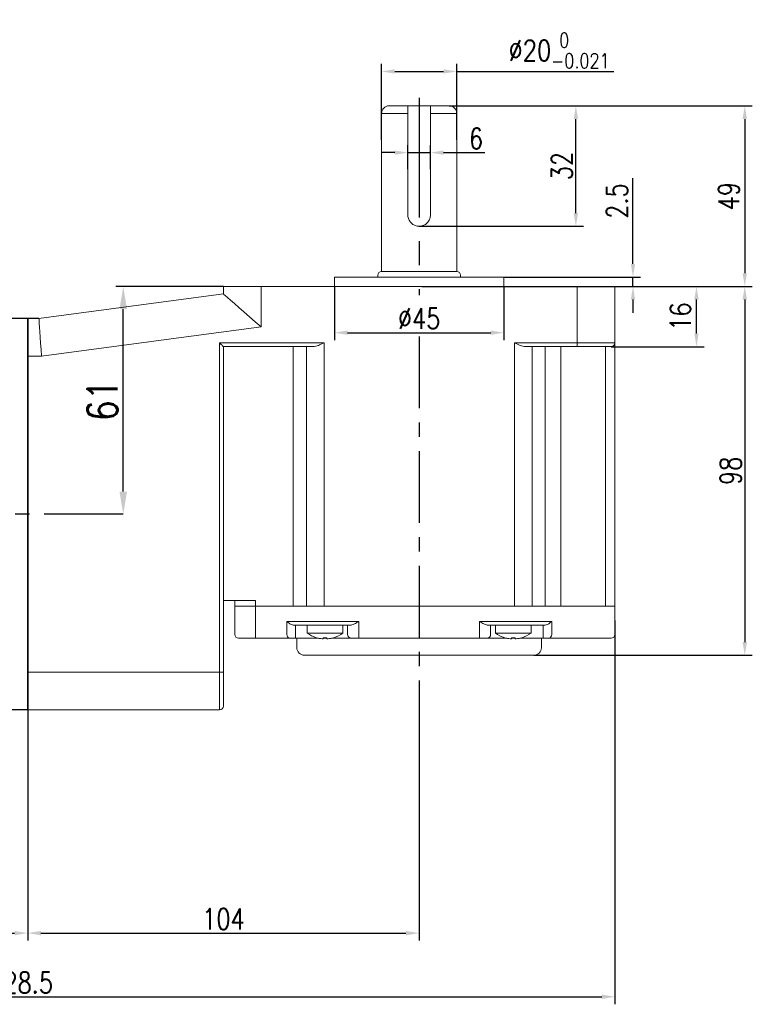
# Model space of a CAD drawing. Header units: inches. Extents: x 331 to 12887, y -474 to 4488.
# Tile 84 of 122: x 9543 to 9738, y 1180 to 1442. Entities that reach past the tile are written whole.
import ezdxf

# ---------------------------------------------------------------- set-up
doc = ezdxf.new("R2010")
doc.units = ezdxf.units.IN
doc.header["$LTSCALE"] = 10
doc.header["$MEASUREMENT"] = 0
doc.linetypes.add('CENTER', pattern=[10.16, 6.35, -1.27, 1.27, -1.27])
for name, color, linetype in [('1轮廓实线层', 7, 'Continuous'), ('3中心线层', 1, 'CENTER'), ('7标注层', 4, 'Continuous')]:
    doc.layers.add(name, color=color, linetype=linetype)
doc.styles.add('PC_TEXTSTYLE', font='isocp.shx', dxfattribs={"width": 0.8, "bigfont": 'HZFS.SHX'})
doc.styles.add('TH_GBDIM', font='romans.shx', dxfattribs={"width": 0.8, "bigfont": 'gbcbig.shx'})
doc.dimstyles.new('TH_GBDIM', dxfattribs={"dimtxt": 3.5, "dimasz": 2.5, "dimexe": 2, "dimexo": 0, "dimgap": 1, "dimtad": 1, "dimdec": 4, "dimdsep": 46, "dimtxsty": 'TH_GBDIM', "dimcen": 0.09, "dimclrd": 4, "dimclre": 4, "dimclrt": 3, "dimadec": 0, "dimazin": 0, "dimtfac": 1, "dimtdec": 4, "dimtmove": 0, "dimatfit": 3, "dimfxl": 1, "dimtzin": 0, "dimarcsym": 0})
doc.dimstyles.new('线性标注', dxfattribs={"dimtxt": 2.5, "dimasz": 3, "dimexe": 2, "dimexo": 0, "dimgap": 1, "dimtad": 1, "dimtih": 1, "dimtoh": 1, "dimdsep": 46, "dimtxsty": 'PC_TEXTSTYLE', "dimcen": 0.09, "dimclrt": 3, "dimadec": 0, "dimazin": 0, "dimtfac": 0.7, "dimtix": 1, "dimtmove": 0, "dimatfit": 0, "dimfxl": 1, "dimtzin": 0, "dimarcsym": 0})

# ---------------------------------------------------------------- blocks, each defined once
blk = doc.blocks.new('*D656')
at = {"layer": '7标注层', "color": 0, "lineweight": -2, "transparency": 16777216}
for p, q in [((9649.07, 1265.35), (9649.07, 1196.81)), ((9545.07, 1258.16), (9545.07, 1196.81)), ((9548.57, 1198.81), (9645.57, 1198.81))]:
    blk.add_line(p, q, dxfattribs=at)
at = {"layer": '7标注层', "color": 0, "transparency": 16777216}
for points in [[(9548.57, 1199.39), (9548.57, 1198.22), (9545.07, 1198.81)], [(9645.57, 1199.39), (9645.57, 1198.22), (9649.07, 1198.81)]]:
    blk.add_solid(points, dxfattribs=at)
at = {"layer": 'Defpoints', "color": 0, "transparency": 16777216}
for p in [(9649.07, 1265.35), (9545.07, 1258.16), (9649.07, 1198.81)]:
    blk.add_point(p, dxfattribs=at)
at = {"layer": '7标注层', "color": 3, "transparency": 16777216, "insert": (9597.07, 1202.56), "char_height": 5.5, "attachment_point": 5, "style": 'TH_GBDIM'}
blk.add_mtext('104', dxfattribs=at)
blk = doc.blocks.new('*D770')
at = {"layer": '7标注层', "color": 4, "lineweight": -2, "transparency": 16777216}
for p, q in [((9597.07, 1370.66), (9568.45, 1370.66)), ((9570.45, 1316.16), (9570.45, 1364.66)), ((9570.45, 1310.16), (9568.45, 1310.16))]:
    blk.add_line(p, q, dxfattribs=at)
at = {"layer": '7标注层', "color": 4, "transparency": 16777216}
for points in [[(9569.45, 1364.66), (9571.45, 1364.66), (9570.45, 1370.66)], [(9569.45, 1316.16), (9571.45, 1316.16), (9570.45, 1310.16)]]:
    blk.add_solid(points, dxfattribs=at)
at = {"layer": 'Defpoints', "color": 0, "transparency": 16777216}
for p in [(9570.45, 1370.66), (9597.07, 1370.66), (9570.45, 1310.16)]:
    blk.add_point(p, dxfattribs=at)
at = {"layer": '7标注层', "color": 3, "transparency": 16777216, "insert": (9564.95, 1340.41), "char_height": 8, "attachment_point": 5, "rotation": 90, "style": 'TH_GBDIM'}
blk.add_mtext('61', dxfattribs=at)
blk = doc.blocks.new('*D771')
at = {"layer": '7标注层', "color": 4, "lineweight": -2, "transparency": 16777216}
for p, q in [((9701.07, 1370.66), (9724.75, 1370.66)), ((9722.75, 1358.16), (9722.75, 1367.16)), ((9700.07, 1354.66), (9724.75, 1354.66))]:
    blk.add_line(p, q, dxfattribs=at)
at = {"layer": '7标注层', "color": 4, "transparency": 16777216}
for points in [[(9722.16, 1367.16), (9723.33, 1367.16), (9722.75, 1370.66)], [(9722.16, 1358.16), (9723.33, 1358.16), (9722.75, 1354.66)]]:
    blk.add_solid(points, dxfattribs=at)
at = {"layer": 'Defpoints', "color": 0, "transparency": 16777216}
for p in [(9701.07, 1370.66), (9722.75, 1370.66), (9700.07, 1354.66)]:
    blk.add_point(p, dxfattribs=at)
at = {"layer": '7标注层', "color": 3, "transparency": 16777216, "insert": (9718.5, 1362.66), "char_height": 5.5, "attachment_point": 5, "rotation": 90, "style": 'TH_GBDIM'}
blk.add_mtext('16', dxfattribs=at)
blk = doc.blocks.new('*D772')
at = {"layer": '7标注层', "color": 4, "lineweight": -2, "transparency": 16777216}
for p, q in [((9701.07, 1370.66), (9737.58, 1370.66)), ((9735.58, 1367.16), (9735.58, 1276.16)), ((9679.57, 1272.66), (9737.58, 1272.66))]:
    blk.add_line(p, q, dxfattribs=at)
at = {"layer": '7标注层', "color": 4, "transparency": 16777216}
for points in [[(9734.99, 1367.16), (9736.16, 1367.16), (9735.58, 1370.66)], [(9734.99, 1276.16), (9736.16, 1276.16), (9735.58, 1272.66)]]:
    blk.add_solid(points, dxfattribs=at)
at = {"layer": 'Defpoints', "color": 0, "transparency": 16777216}
for p in [(9701.07, 1370.66), (9679.57, 1272.66), (9735.58, 1272.66)]:
    blk.add_point(p, dxfattribs=at)
at = {"layer": '7标注层', "color": 3, "transparency": 16777216, "insert": (9731.83, 1321.66), "char_height": 5.5, "attachment_point": 5, "rotation": 90, "style": 'TH_GBDIM'}
blk.add_mtext('98', dxfattribs=at)
blk = doc.blocks.new('*D670')
at = {"layer": '7标注层', "color": 4, "lineweight": -2, "transparency": 16777216}
for p, q in [((9657.07, 1418.66), (9737.58, 1418.66)), ((9735.58, 1415.16), (9735.58, 1374.16)), ((9688, 1370.66), (9737.58, 1370.66))]:
    blk.add_line(p, q, dxfattribs=at)
at = {"layer": '7标注层', "color": 4, "transparency": 16777216}
for points in [[(9734.99, 1415.16), (9736.16, 1415.16), (9735.58, 1418.66)], [(9734.99, 1374.16), (9736.16, 1374.16), (9735.58, 1370.66)]]:
    blk.add_solid(points, dxfattribs=at)
at = {"layer": 'Defpoints', "color": 0, "transparency": 16777216}
for p in [(9657.07, 1418.66), (9688, 1370.66), (9735.58, 1370.66)]:
    blk.add_point(p, dxfattribs=at)
at = {"layer": '7标注层', "color": 3, "transparency": 16777216, "insert": (9731.33, 1394.66), "char_height": 5.5, "attachment_point": 5, "rotation": 90, "style": 'TH_GBDIM'}
blk.add_mtext('49', dxfattribs=at)
blk = doc.blocks.new('*D671')
at = {"layer": '7标注层', "color": 4, "lineweight": -2, "transparency": 16777216}
for p, q in [((9657.07, 1418.66), (9692.7, 1418.66)), ((9690.7, 1390.16), (9690.7, 1415.16)), ((9649.07, 1386.66), (9692.7, 1386.66))]:
    blk.add_line(p, q, dxfattribs=at)
at = {"layer": '7标注层', "color": 4, "transparency": 16777216}
for points in [[(9690.12, 1415.16), (9691.29, 1415.16), (9690.7, 1418.66)], [(9690.12, 1390.16), (9691.29, 1390.16), (9690.7, 1386.66)]]:
    blk.add_solid(points, dxfattribs=at)
at = {"layer": 'Defpoints', "color": 0, "transparency": 16777216}
for p in [(9657.07, 1418.66), (9690.7, 1418.66), (9649.07, 1386.66)]:
    blk.add_point(p, dxfattribs=at)
at = {"layer": '7标注层', "color": 3, "transparency": 16777216, "insert": (9686.95, 1402.66), "char_height": 5.5, "attachment_point": 5, "rotation": 90, "style": 'TH_GBDIM'}
blk.add_mtext('32', dxfattribs=at)
blk = doc.blocks.new('*D672')
at = {"layer": '7标注层', "color": 4, "lineweight": -2, "transparency": 16777216}
for p, q in [((9639.07, 1409.6), (9639.07, 1429.8)), ((9659.07, 1409.6), (9659.07, 1429.8)), ((9642.57, 1427.8), (9655.57, 1427.8)), ((9659.07, 1427.8), (9700.78, 1427.8))]:
    blk.add_line(p, q, dxfattribs=at)
at = {"layer": '7标注层', "color": 4, "transparency": 16777216}
for points in [[(9642.57, 1428.38), (9642.57, 1427.22), (9639.07, 1427.8)], [(9655.57, 1428.38), (9655.57, 1427.22), (9659.07, 1427.8)]]:
    blk.add_solid(points, dxfattribs=at)
at = {"layer": 'Defpoints', "color": 0, "transparency": 16777216}
for p in [(9659.07, 1427.8), (9639.07, 1409.54), (9659.07, 1409.54)]:
    blk.add_point(p, dxfattribs=at)
at = {"layer": '7标注层', "color": 3, "transparency": 16777216, "insert": (9686.25, 1433.35), "char_height": 5.5, "attachment_point": 5, "style": 'TH_GBDIM'}
blk.add_mtext('\\A1;{%%c20{\\H0.71x;\\S 0^ -0.021;}}', dxfattribs=at)
blk = doc.blocks.new('*D673')
at = {"layer": '7标注层', "color": 4, "lineweight": -2, "transparency": 16777216}
for p, q in [((9646.07, 1401.86), (9646.07, 1408.22)), ((9652.07, 1401.86), (9652.07, 1408.22)), ((9642.57, 1406.22), (9639.07, 1406.22)), ((9646.07, 1406.22), (9652.07, 1406.22)), ((9655.57, 1406.22), (9666.54, 1406.22))]:
    blk.add_line(p, q, dxfattribs=at)
at = {"layer": '7标注层', "color": 4, "transparency": 16777216}
for points in [[(9642.57, 1406.81), (9642.57, 1405.64), (9646.07, 1406.22)], [(9655.57, 1406.81), (9655.57, 1405.64), (9652.07, 1406.22)]]:
    blk.add_solid(points, dxfattribs=at)
at = {"layer": 'Defpoints', "color": 0, "transparency": 16777216}
for p in [(9652.07, 1406.22), (9646.07, 1401.86), (9652.07, 1401.86)]:
    blk.add_point(p, dxfattribs=at)
at = {"layer": '7标注层', "color": 3, "transparency": 16777216, "insert": (9664.18, 1409.97), "char_height": 5.5, "attachment_point": 5, "style": 'TH_GBDIM'}
blk.add_mtext('6', dxfattribs=at)
blk = doc.blocks.new('*D676')
at = {"layer": '7标注层', "color": 4, "lineweight": -2, "transparency": 16777216}
for p, q in [((9705.88, 1376.66), (9705.88, 1399.48)), ((9671.57, 1373.16), (9707.88, 1373.16)), ((9705.88, 1370.66), (9705.88, 1373.16)), ((9649.75, 1370.66), (9707.88, 1370.66)), ((9705.88, 1367.16), (9705.88, 1363.66))]:
    blk.add_line(p, q, dxfattribs=at)
at = {"layer": '7标注层', "color": 4, "transparency": 16777216}
for points in [[(9705.3, 1376.66), (9706.46, 1376.66), (9705.88, 1373.16)], [(9705.3, 1367.16), (9706.46, 1367.16), (9705.88, 1370.66)]]:
    blk.add_solid(points, dxfattribs=at)
at = {"layer": 'Defpoints', "color": 0, "transparency": 16777216}
for p in [(9671.57, 1373.16), (9705.88, 1373.16), (9649.75, 1370.66)]:
    blk.add_point(p, dxfattribs=at)
at = {"layer": '7标注层', "color": 3, "transparency": 16777216, "insert": (9701.63, 1393.37), "char_height": 5.5, "attachment_point": 5, "rotation": 90, "style": 'TH_GBDIM'}
blk.add_mtext('2.5', dxfattribs=at)
blk = doc.blocks.new('*D678')
at = {"layer": '7标注层', "color": 0, "lineweight": -2, "transparency": 16777216}
for p, q in [((9626.57, 1370.66), (9626.57, 1356.38)), ((9671.57, 1370.66), (9671.57, 1356.38)), ((9630.07, 1358.38), (9668.07, 1358.38))]:
    blk.add_line(p, q, dxfattribs=at)
at = {"layer": '7标注层', "color": 0, "transparency": 16777216}
for points in [[(9630.07, 1358.96), (9630.07, 1357.8), (9626.57, 1358.38)], [(9668.07, 1358.96), (9668.07, 1357.8), (9671.57, 1358.38)]]:
    blk.add_solid(points, dxfattribs=at)
at = {"layer": 'Defpoints', "color": 0, "transparency": 16777216}
for p in [(9626.57, 1370.66), (9671.57, 1370.66), (9671.57, 1358.38)]:
    blk.add_point(p, dxfattribs=at)
at = {"layer": '7标注层', "color": 3, "transparency": 16777216, "insert": (9649.07, 1362.13), "char_height": 5.5, "attachment_point": 5, "style": 'TH_GBDIM'}
blk.add_mtext('%%C45', dxfattribs=at)
blk = doc.blocks.new('*D658')
at = {"layer": '7标注层', "color": 0, "lineweight": -2, "transparency": 16777216}
for p, q in [((9545.07, 1362.16), (9545.07, 1196.81)), ((9372.57, 1275.16), (9372.57, 1196.81)), ((9376.07, 1198.81), (9541.57, 1198.81))]:
    blk.add_line(p, q, dxfattribs=at)
at = {"layer": '7标注层', "color": 0, "transparency": 16777216}
for points in [[(9376.07, 1199.39), (9376.07, 1198.22), (9372.57, 1198.81)], [(9541.57, 1199.39), (9541.57, 1198.22), (9545.07, 1198.81)]]:
    blk.add_solid(points, dxfattribs=at)
at = {"layer": 'Defpoints', "color": 0, "transparency": 16777216}
for p in [(9545.07, 1362.16), (9372.57, 1275.16), (9545.07, 1198.81)]:
    blk.add_point(p, dxfattribs=at)
at = {"layer": '7标注层', "color": 3, "transparency": 16777216, "insert": (9470.32, 1202.56), "char_height": 5.5, "attachment_point": 5, "style": 'TH_GBDIM'}
blk.add_mtext('172.5', dxfattribs=at)
blk = doc.blocks.new('*D660')
at = {"layer": '7标注层', "color": 0, "lineweight": -2, "transparency": 16777216}
for p, q in [((9701.07, 1281.91), (9701.07, 1179.89)), ((9372.57, 1269.91), (9372.57, 1179.89)), ((9376.07, 1181.89), (9697.57, 1181.89))]:
    blk.add_line(p, q, dxfattribs=at)
at = {"layer": '7标注层', "color": 0, "transparency": 16777216}
for points in [[(9376.07, 1182.48), (9376.07, 1181.31), (9372.57, 1181.89)], [(9697.57, 1182.48), (9697.57, 1181.31), (9701.07, 1181.89)]]:
    blk.add_solid(points, dxfattribs=at)
at = {"layer": 'Defpoints', "color": 0, "transparency": 16777216}
for p in [(9701.07, 1281.91), (9372.57, 1269.91), (9701.07, 1181.89)]:
    blk.add_point(p, dxfattribs=at)
at = {"layer": '7标注层', "color": 3, "transparency": 16777216, "insert": (9543.32, 1185.64), "char_height": 5.5, "attachment_point": 5, "style": 'TH_GBDIM'}
blk.add_mtext('328.5', dxfattribs=at)

msp = doc.modelspace()

# ---------------------------------------------------------------- linework, layer by layer
at = {"linetype": 'Continuous', "lineweight": 15}
for p, q in [((9641.06916, 1418.66405), (9657.06916, 1418.66405)), ((9639.06623, 1374.66405), (9639.06916, 1416.66405)), ((9639.06623, 1374.66405), (9639.0702, 1416.66405)), ((9646.06916, 1416.66405), (9639.06916, 1416.66405)), ((9646.06916, 1389.66405), (9646.06916, 1416.66405)), ((9652.06916, 1416.66405), (9652.06916, 1389.66405)), ((9659.06916, 1416.66405), (9652.06916, 1416.66405)), ((9659.06916, 1416.66405), (9659.06623, 1374.66405)), ((9659.06916, 1416.66405), (9659.06623, 1374.66405)), ((9659.06623, 1374.66405), (9639.06623, 1374.66405)), ((9626.56623, 1373.16405), (9671.56623, 1373.16405)), ((9548.06623, 1362.16405), (9597.06623, 1368.66405)), ((9597.06623, 1368.66405), (9597.06623, 1370.66405)), ((9597.06623, 1370.66405), (9607.06623, 1370.66405)), ((9607.06623, 1370.66405), (9607.06623, 1359.90298)), ((9607.06623, 1370.66405), (9691.06623, 1370.66405)), ((9691.06623, 1370.66405), (9701.06623, 1370.66405)), ((9691.06623, 1355.66405), (9691.06623, 1370.66405)), ((9701.06623, 1370.66405), (9701.06623, 1355.66405)), ((9607.06623, 1359.90298), (9548.72661, 1352.16405)), ((9596.06623, 1355.66405), (9623.81337, 1355.66405)), ((9596.06623, 1268.16405), (9596.06623, 1355.66405)), ((9623.81337, 1355.66405), (9623.81337, 1285.66405)), ((9674.39741, 1355.66405), (9691.06623, 1355.66405)), ((9674.39741, 1285.66405), (9674.39741, 1355.66405)), ((9691.06623, 1355.66405), (9701.06623, 1355.66405)), ((9691.06623, 1355.66405), (9691.06623, 1354.66405)), ((9701.06623, 1355.66405), (9701.06623, 1285.66405)), ((9620.81337, 1354.66405), (9597.06623, 1354.66405)), ((9597.06623, 1354.66405), (9597.06623, 1268.16405)), ((9615.63606, 1354.66405), (9615.63606, 1285.66405)), ((9619.11491, 1285.66405), (9619.11491, 1354.66405)), ((9691.06623, 1354.66405), (9677.39741, 1354.66405)), ((9679.09587, 1354.66405), (9679.09587, 1285.66405)), ((9682.56556, 1354.66405), (9682.56556, 1285.66405)), ((9686.74264, 1354.66405), (9686.74264, 1285.66405)), ((9700.06623, 1354.66405), (9691.06623, 1354.66405)), ((9698.56623, 1285.66405), (9698.56623, 1354.66405)), ((9548.72661, 1352.16405), (9545.06623, 1352.16405)), ((9597.06623, 1287.16405), (9605.60611, 1287.16405)), ((9600.06623, 1285.66405), (9600.06623, 1287.16405)), ((9600.06623, 1278.16405), (9600.06623, 1285.66405)), ((9600.06623, 1285.66405), (9605.60611, 1285.66405)), ((9605.60611, 1285.66405), (9600.06623, 1285.66405)), ((9605.60611, 1287.16405), (9605.60611, 1285.66405)), ((9605.60611, 1285.66405), (9605.60611, 1278.16405)), ((9605.60611, 1285.66405), (9615.63606, 1285.66405)), ((9605.60611, 1285.66405), (9615.63606, 1285.66405)), ((9619.11491, 1285.66405), (9615.63606, 1285.66405)), ((9615.63606, 1285.66405), (9619.11491, 1285.66405)), ((9619.11491, 1285.66405), (9623.81337, 1285.66405)), ((9623.81337, 1285.66405), (9619.11491, 1285.66405)), ((9674.39741, 1285.66405), (9623.81337, 1285.66405)), ((9623.81337, 1285.66405), (9674.39741, 1285.66405)), ((9674.39741, 1285.66405), (9679.09587, 1285.66405)), ((9679.09587, 1285.66405), (9674.39741, 1285.66405)), ((9679.09587, 1285.66405), (9682.56556, 1285.66405)), ((9679.09587, 1285.66405), (9682.56556, 1285.66405)), ((9682.56556, 1285.66405), (9686.74264, 1285.66405)), ((9682.56556, 1285.66405), (9686.74264, 1285.66405)), ((9686.74264, 1285.66405), (9698.56623, 1285.66405)), ((9686.74264, 1285.66405), (9698.56623, 1285.66405)), ((9698.56623, 1285.66405), (9701.06623, 1285.66405)), ((9701.06623, 1285.66405), (9698.56623, 1285.66405)), ((9701.06623, 1285.66405), (9701.06623, 1278.16405)), ((9613.94603, 1281.66405), (9615.63606, 1281.66405)), ((9613.94603, 1278.16405), (9613.94603, 1281.66405)), ((9615.63606, 1281.66405), (9619.11491, 1281.66405)), ((9616.57575, 1280.66405), (9615.87628, 1280.66405)), ((9616.23552, 1280.66405), (9616.23552, 1278.16405)), ((9620.0546, 1280.66405), (9616.57575, 1280.66405)), ((9619.11491, 1281.66405), (9623.81337, 1281.66405)), ((9623.81337, 1280.66405), (9620.0546, 1280.66405)), ((9623.81337, 1281.66405), (9633.06623, 1281.66405)), ((9630.83016, 1280.66405), (9623.81337, 1280.66405)), ((9630.06623, 1278.16405), (9630.06623, 1280.66405)), ((9633.06623, 1281.66405), (9633.06623, 1278.16405)), ((9665.06623, 1281.66405), (9674.39741, 1281.66405)), ((9665.06623, 1278.16405), (9665.06623, 1281.66405)), ((9674.39741, 1280.66405), (9667.3023, 1280.66405)), ((9668.06623, 1280.66405), (9668.06623, 1278.16405)), ((9674.39741, 1281.66405), (9679.09587, 1281.66405)), ((9678.15618, 1280.66405), (9674.39741, 1280.66405)), ((9681.62587, 1280.66405), (9678.15618, 1280.66405)), ((9679.09587, 1281.66405), (9682.56556, 1281.66405)), ((9682.33964, 1280.66405), (9681.62587, 1280.66405)), ((9681.99358, 1278.16405), (9681.99358, 1280.66405)), ((9682.56556, 1281.66405), (9684.27335, 1281.66405)), ((9684.27335, 1281.66405), (9684.27335, 1278.16405)), ((9605.49813, 1277.16405), (9601.06623, 1277.16405)), ((9614.7092, 1277.16405), (9605.49813, 1277.16405)), ((9616.23552, 1277.16405), (9614.7092, 1277.16405)), ((9616.23552, 1277.16405), (9616.23552, 1278.16405)), ((9622.35746, 1277.16405), (9616.23552, 1277.16405)), ((9619.31623, 1278.52685), (9624.06623, 1278.52685)), ((9623.57623, 1277.01825), (9623.57623, 1277.30377)), ((9624.06623, 1277.16405), (9623.57623, 1277.16405)), ((9624.06623, 1278.52685), (9628.81623, 1278.52685)), ((9624.06623, 1277.16405), (9624.06623, 1277.29038)), ((9624.55623, 1277.16405), (9624.06623, 1277.16405)), ((9624.55623, 1277.30377), (9624.55623, 1277.01825)), ((9631.06623, 1277.16405), (9625.775, 1277.16405)), ((9633.06623, 1277.16405), (9631.06623, 1277.16405)), ((9633.06623, 1277.16405), (9633.06623, 1278.16405)), ((9665.06623, 1277.16405), (9633.06623, 1277.16405)), ((9665.06623, 1277.16405), (9665.06623, 1278.16405)), ((9667.06623, 1277.16405), (9665.06623, 1277.16405)), ((9672.35746, 1277.16405), (9667.06623, 1277.16405)), ((9669.31623, 1278.52685), (9674.06623, 1278.52685)), ((9673.57623, 1277.01825), (9673.57623, 1277.30377)), ((9674.06623, 1277.16405), (9673.57623, 1277.16405)), ((9674.06623, 1278.52685), (9678.81623, 1278.52685)), ((9674.06623, 1277.29038), (9674.06623, 1277.16405)), ((9674.55623, 1277.16405), (9674.06623, 1277.16405)), ((9674.55623, 1277.30377), (9674.55623, 1277.01825)), ((9681.99358, 1277.16405), (9675.775, 1277.16405)), ((9681.99358, 1278.16405), (9681.99358, 1277.16405)), ((9683.51343, 1277.16405), (9681.99358, 1277.16405)), ((9686.24264, 1277.16405), (9683.51343, 1277.16405)), ((9698.06623, 1277.16405), (9686.24264, 1277.16405)), ((9700.06623, 1277.16405), (9698.06623, 1277.16405)), ((9679.56623, 1272.66405), (9618.56623, 1272.66405)), ((9545.06623, 1268.16405), (9596.06623, 1268.16405)), ((9596.06623, 1258.16405), (9596.06623, 1268.16405)), ((9596.06623, 1268.16405), (9597.06623, 1268.16405)), ((9597.06623, 1268.16405), (9597.06623, 1259.16405)), ((9596.06623, 1258.16405), (9545.06623, 1258.16405))]:
    msp.add_line(p, q, dxfattribs=at)
at = {"linetype": 'Continuous', "lineweight": 15, "flags": 128}
for points in [[(9607.06623, 1359.90298), (9605.50189, 1361.27352), (9603.97606, 1362.6103), (9602.52633, 1363.88043), (9601.18838, 1365.05261), (9599.99516, 1366.098), (9598.97606, 1366.99084), (9598.15617, 1367.70915), (9597.55567, 1368.23525), (9597.18935, 1368.55619), (9597.06623, 1368.66405)], [(9548.06623, 1362.16405), (9548.07627, 1362.01213), (9548.10605, 1361.56098), (9548.15471, 1360.82431), (9548.22073, 1359.8245), (9548.30212, 1358.59193), (9548.39642, 1357.16405), (9548.50074, 1355.58425), (9548.61193, 1353.90053), (9548.72661, 1352.16405)], [(9597.06623, 1354.66405), (9597.05104, 1354.67924), (9597.00592, 1354.72436), (9596.93226, 1354.79803), (9596.83228, 1354.89801), (9596.70902, 1355.02127), (9596.56623, 1355.16405), (9596.40825, 1355.32203), (9596.23988, 1355.4904), (9596.06623, 1355.66405)], [(9626.3201, 1277.30377), (9626.32348, 1277.29791), (9626.32589, 1277.29373), (9626.32734, 1277.29122), (9626.32782, 1277.29038)], [(9671.80464, 1277.29038), (9671.80512, 1277.29122), (9671.80657, 1277.29373), (9671.80899, 1277.29791), (9671.81237, 1277.30377)]]:
    msp.add_lwpolyline(points, dxfattribs=at)
at = {"linetype": 'Continuous', "lineweight": 15}
for centre, radius, start, end in [((9641.06916, 1416.66405), 2, 90, 180), ((9657.06916, 1416.66405), 2, 0, 90), ((9639.06623, 1373.66405), 1, 90, 180), ((9659.06623, 1373.66405), 1, 0, 90), ((9700.06623, 1355.66405), 1, 270, 0), ((9601.06623, 1278.16405), 1, 180, 270), ((9603.20986, 1277.91696), 2.40896, 341.7873328, 5.8872967), ((9614.84598, 1278.05965), 0.90599, 173.3830038, 261.3161557), ((9624.06623, 1284.96405), 8, 233.5764264, 253.5786384), ((9624.63083, 1275.66774), 3.25888, 149.8661641, 150.1378907), ((9624.06623, 1284.96405), 7.98498, 253.6046715, 264.3221101), ((9624.06623, 1286.26689), 8.9765, 266.8708423, 273.1291577), ((9624.06623, 1284.96405), 7.98498, 275.6778899, 286.3953285), ((9624.06623, 1284.96405), 8, 286.4213616, 306.4235736), ((9631.06623, 1278.16405), 1, 180, 270), ((9667.06623, 1278.16405), 1, 270, 0), ((9674.06623, 1284.96405), 8, 233.5764264, 253.5786384), ((9674.06623, 1284.96405), 7.98498, 253.6046715, 264.3221101), ((9674.06623, 1286.2669), 8.97652, 266.8708452, 273.1291548), ((9674.06623, 1284.96405), 7.98498, 275.6778899, 286.3953285), ((9679.85921, 1279.33774), 4.08195, 209.8865173, 210.1034474), ((9674.06623, 1284.96405), 8, 286.4213616, 306.4235736), ((9683.37443, 1278.05842), 0.9051, 278.8337087, 6.7019271), ((9700.06623, 1278.16405), 1, 270, 0), ((9618.56623, 1274.66405), 2, 180, 270), ((9679.56623, 1274.66405), 2, 270, 0), ((9596.06623, 1259.16405), 1, 270, 0)]:
    msp.add_arc(centre, radius, start, end, dxfattribs=at)
for points, knots in [([(9646.06916, 1416.66405), (9646.06916, 1416.76034), (9646.06916, 1417.0704), (9646.06916, 1417.47691), (9646.06916, 1417.94609), (9646.06916, 1418.34053), (9646.06916, 1418.61839), (9646.06916, 1418.64976), (9646.06916, 1418.66405)], [0, 0, 0, 0, 0.08938675, 0.287851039, 0.389062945, 0.604634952, 0.819845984, 1, 1, 1, 1]), ([(9652.06916, 1418.66405), (9652.06916, 1418.64107), (9652.06916, 1418.59441), (9652.06916, 1418.25652), (9652.06916, 1417.80381), (9652.06916, 1417.28554), (9652.06916, 1416.86568), (9652.06916, 1416.66405)], [0, 0, 0, 0, 0.229746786, 0.466528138, 0.611240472, 0.813313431, 1, 1, 1, 1]), ([(9652.06916, 1389.66405), (9652.03752, 1389.33527), (9651.97429, 1388.67809), (9651.48323, 1387.79777), (9650.74821, 1387.10803), (9649.80652, 1386.69616), (9648.79004, 1386.62191), (9647.82517, 1386.87611), (9646.99268, 1387.42286), (9646.37389, 1388.22355), (9646.09797, 1389.02507), (9646.07584, 1389.51574), (9646.06916, 1389.66405)], [0, 0, 0, 0, 0.104037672, 0.207958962, 0.314868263, 0.423943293, 0.529873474, 0.632456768, 0.736269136, 0.844079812, 0.952871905, 1, 1, 1, 1]), ([(9623.81337, 1355.66405), (9623.80907, 1355.66213), (9623.53127, 1355.53787), (9622.78879, 1355.21066), (9621.7606, 1354.77491), (9621.07402, 1354.69456), (9620.81337, 1354.66405)], [0, 0, 0, 0, 0.004181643, 0.269941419, 0.722842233, 1, 1, 1, 1]), ([(9677.39741, 1354.66405), (9677.13676, 1354.69456), (9676.45018, 1354.77491), (9675.42198, 1355.21065), (9674.67952, 1355.53788), (9674.40171, 1355.66213), (9674.39741, 1355.66405)], [0, 0, 0, 0, 0.27715807, 0.730058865, 0.995817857, 1, 1, 1, 1]), ([(9615.87628, 1280.66405), (9615.70934, 1280.68088), (9615.28462, 1280.7237), (9614.58804, 1281.08226), (9614.16191, 1281.44323), (9613.94775, 1281.66229), (9613.94603, 1281.66405)], [0, 0, 0, 0, 0.204354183, 0.519902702, 0.996146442, 1, 1, 1, 1]), ([(9633.06623, 1281.66405), (9633.06307, 1281.66223), (9633.00587, 1281.62921), (9632.60441, 1281.39731), (9631.96438, 1281.03697), (9631.26494, 1280.71583), (9630.94912, 1280.67822), (9630.83016, 1280.66405)], [0, 0, 0, 0, 0.00400807, 0.072494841, 0.508977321, 0.815042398, 1, 1, 1, 1]), ([(9667.3023, 1280.66405), (9667.18334, 1280.67822), (9666.86753, 1280.71583), (9666.16808, 1281.03697), (9665.52806, 1281.39733), (9665.12659, 1281.6292), (9665.0694, 1281.66223), (9665.06623, 1281.66405)], [0, 0, 0, 0, 0.184956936, 0.491022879, 0.927506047, 0.995992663, 1, 1, 1, 1]), ([(9684.27335, 1281.66405), (9684.27163, 1281.6623), (9684.05634, 1281.44333), (9683.62915, 1281.08238), (9682.93163, 1280.72375), (9682.50672, 1280.6809), (9682.33964, 1280.66405)], [0, 0, 0, 0, 0.00385126, 0.479928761, 0.795514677, 1, 1, 1, 1]), ([(9623.27623, 1277.01825), (9623.30976, 1277.01524), (9623.37682, 1277.00923), (9623.4665, 1277.00541), (9623.53422, 1277.00618), (9623.57084, 1277.01092), (9623.57467, 1277.01612), (9623.57623, 1277.01825)], [0, 0, 0, 0, 0.2138793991, 0.4278109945, 0.6405928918, 0.8528834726, 1, 1, 1, 1]), ([(9624.55623, 1277.01825), (9624.5595, 1277.01524), (9624.56604, 1277.00923), (9624.6173, 1277.00541), (9624.69271, 1277.00618), (9624.77709, 1277.01092), (9624.83325, 1277.01612), (9624.85623, 1277.01825)], [0, 0, 0, 0, 0.213875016, 0.427806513, 0.640594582, 0.852880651, 1, 1, 1, 1]), ([(9673.27623, 1277.01825), (9673.30976, 1277.01524), (9673.37682, 1277.00923), (9673.4665, 1277.00541), (9673.53422, 1277.00618), (9673.57084, 1277.01092), (9673.57467, 1277.01612), (9673.57623, 1277.01825)], [0, 0, 0, 0, 0.2138756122, 0.4278091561, 0.6405908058, 0.8528828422, 1, 1, 1, 1]), ([(9674.55623, 1277.01825), (9674.5595, 1277.01524), (9674.56604, 1277.00923), (9674.6173, 1277.00541), (9674.69271, 1277.00618), (9674.77709, 1277.01092), (9674.83325, 1277.01612), (9674.85623, 1277.01825)], [0, 0, 0, 0, 0.213873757, 0.427805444, 0.64059644, 0.852876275, 1, 1, 1, 1])]:
    msp.add_open_spline(points, degree=3, knots=knots, dxfattribs=at)
for points in [[(9626.56623, 1373.16405), (9626.56623, 1370.66405)], [(9638.06623, 1373.66405), (9638.06623, 1373.16405)], [(9660.06623, 1373.16405), (9660.06623, 1373.66405)], [(9671.56623, 1370.66405), (9671.56623, 1373.16405)], [(9619.31623, 1280.66405), (9619.31623, 1278.52685)], [(9628.81623, 1278.52685), (9628.81623, 1280.66405)], [(9669.31623, 1280.66405), (9669.31623, 1278.52685)], [(9678.81623, 1278.52685), (9678.81623, 1280.66405)], [(9616.56623, 1277.16405), (9616.56623, 1274.66405)], [(9681.56623, 1274.66405), (9681.56623, 1277.16405)]]:
    msp.add_open_spline(points, degree=1, dxfattribs=at)
at = {"layer": '1轮廓实线层'}
for p, q in [((9545.06623, 1362.16405), (9536.56623, 1362.16405)), ((9545.06623, 1362.16405), (9545.06623, 1310.16405)), ((9545.06623, 1258.16405), (9545.06623, 1362.16405)), ((9545.06623, 1258.16405), (9545.06623, 1362.16405)), ((9548.06623, 1362.16405), (9545.06623, 1362.16405)), ((9545.06623, 1362.16405), (9545.06623, 1310.16405)), ((9545.06623, 1362.16405), (9545.06623, 1310.16405)), ((9545.06623, 1258.16405), (9545.06623, 1310.16405)), ((9545.06623, 1258.16405), (9545.06623, 1310.16405)), ((9545.06623, 1258.16405), (9545.06623, 1310.16405)), ((9545.06623, 1258.16405), (9536.56623, 1258.16405))]:
    msp.add_line(p, q, dxfattribs=at)
at = {"layer": '3中心线层', "ltscale": 0.5}
msp.add_line((9649.06916, 1420.76311), (9649.06821, 1368.3637), dxfattribs=at)
at = {"layer": '3中心线层', "ltscale": 0.3}
for p, q in [((9649.06623, 1357.37975), (9649.06623, 1265.3469)), ((9568.44899, 1310.16405), (9481.42694, 1310.16404))]:
    msp.add_line(p, q, dxfattribs=at)

# ---------------------------------------------------------------- dimensions: what is measured, and where the dimension line sits
at = {"layer": '7标注层'}
dim = msp.add_linear_dim(base=(9659.0702, 1427.79839), p1=(9639.0702, 1409.53981), p2=(9659.0702, 1409.53981), angle=0, text='\\A1;{%%c<>{\\H0.71x;\\S 0^ -0.021;}}', dimstyle='TH_GBDIM', override={"dimscale": 1, "dimtxt": 5.5, "dimasz": 3.5, "dimexo": 0.0625, "dimgap": 1, "dimtad": 1, "dimjust": 0, "dimdec": 4, "dimlfac": 1, "dimse1": 0, "dimse2": 0, "dimsd1": 0, "dimsd2": 0, "dimadec": 4}, dxfattribs=at)
dim.commit()
dim.dimension.update_dxf_attribs({"geometry": '*D672', "text_midpoint": (9686.24715, 1427.79839), "dimtype": 161})
for base, p1, p2, override, picture, middle in [((9690.70291, 1418.66405), (9649.06851, 1386.66417), (9657.073, 1418.66405), {"dimscale": 1, "dimtxt": 5.5, "dimasz": 3.5, "dimgap": 1, "dimtad": 1, "dimjust": 0, "dimdec": 0, "dimlfac": 1, "dimse1": 0, "dimse2": 0, "dimsd1": 0, "dimsd2": 0, "dimadec": 0}, '*D671', (9690.70291, 1402.66411)), ((9705.87931, 1373.16405), (9649.74903, 1370.66405), (9671.56623, 1373.16405), {"dimscale": 1, "dimtxt": 5.5, "dimasz": 3.5, "dimgap": 1.5, "dimtad": 1, "dimjust": 0, "dimdec": 1, "dimlfac": 1, "dimse1": 0, "dimse2": 0, "dimsd1": 0, "dimsd2": 0, "dimadec": 1}, '*D676', (9705.87931, 1393.36881)), ((9570.448994, 1370.664054), (9570.448994, 1310.164053), (9597.066234, 1370.664054), {"dimscale": 1, "dimtxt": 8, "dimasz": 6, "dimgap": 1.5, "dimtad": 1, "dimjust": 0, "dimdec": 0, "dimlfac": 1, "dimse1": 0, "dimse2": 0, "dimsd1": 0, "dimsd2": 0, "dimadec": 0}, '*D770', (9570.448994, 1340.414053)), ((9735.5767, 1272.66405), (9701.06623, 1370.66405), (9679.56623, 1272.66405), {"dimscale": 1, "dimtxt": 5.5, "dimasz": 3.5, "dimgap": 1, "dimtad": 1, "dimjust": 0, "dimdec": 4, "dimlfac": 1, "dimse1": 0, "dimse2": 0, "dimsd1": 0, "dimsd2": 0, "dimadec": 4}, '*D772', (9735.5767, 1321.66405))]:
    dim = msp.add_linear_dim(base=base, p1=p1, p2=p2, angle=90, dimstyle='TH_GBDIM', override=override, dxfattribs=at)
    dim.commit()
    dim.dimension.update_dxf_attribs({"geometry": picture, "text_midpoint": middle, "dimtype": 160})
dim = msp.add_linear_dim(base=(9735.5767, 1370.66405), p1=(9657.06916, 1418.66405), p2=(9687.99875, 1370.66405), angle=90, text='49', dimstyle='TH_GBDIM', override={"dimscale": 1, "dimtxt": 5.5, "dimasz": 3.5, "dimgap": 1.5, "dimtad": 1, "dimjust": 0, "dimdec": 0, "dimlfac": 1, "dimse1": 0, "dimse2": 0, "dimsd1": 0, "dimsd2": 0, "dimadec": 0}, dxfattribs=at)
dim.commit()
dim.dimension.update_dxf_attribs({"geometry": '*D670', "text_midpoint": (9731.3267, 1394.66405)})
for base, p1, p2, dimstyle, override, picture, middle in [((9652.06916, 1406.22277), (9646.06916, 1401.85736), (9652.06916, 1401.85736), 'TH_GBDIM', {"dimtxt": 5.5, "dimasz": 3.5, "dimadec": 4}, '*D673', (9664.17599, 1406.22277)), ((9545.06623, 1198.80815), (9372.56623, 1275.16405), (9545.06623, 1362.16405), '线性标注', {"dimtxt": 5.5, "dimasz": 3.5, "dimtxsty": 'TH_GBDIM', "dimadec": 2}, '*D658', (9470.31623, 1198.80815)), ((9701.06623, 1181.89182), (9372.56623, 1269.91405), (9701.06623, 1281.91405), '线性标注', {"dimtxt": 5.5, "dimasz": 3.5, "dimtxsty": 'TH_GBDIM', "dimadec": 2}, '*D660', (9543.31623, 1181.89182)), ((9649.06623, 1198.80815), (9545.06623, 1258.16405), (9649.06623, 1265.3469), '线性标注', {"dimtxt": 5.5, "dimasz": 3.5, "dimtxsty": 'TH_GBDIM', "dimadec": 2}, '*D656', (9597.06623, 1198.80815))]:
    dim = msp.add_linear_dim(base=base, p1=p1, p2=p2, dimstyle=dimstyle, override=override, dxfattribs=at)
    dim.commit()
    dim.dimension.update_dxf_attribs({"geometry": picture, "text_midpoint": middle, "dimtype": 160})
dim = msp.add_linear_dim(base=(9671.56623, 1358.37975), p1=(9626.56623, 1370.66405), p2=(9671.56623, 1370.66405), text='%%C<>', dimstyle='线性标注', override={"dimtxt": 5.5, "dimasz": 3.5, "dimgap": 1, "dimtad": 1, "dimjust": 0, "dimdec": 2, "dimlfac": 1, "dimtxsty": 'TH_GBDIM', "dimse1": 0, "dimse2": 0, "dimsd1": 0, "dimsd2": 0, "dimadec": 2}, dxfattribs=at)
dim.commit()
dim.dimension.update_dxf_attribs({"geometry": '*D678', "text_midpoint": (9649.06623, 1358.37975), "dimtype": 160})
dim = msp.add_linear_dim(base=(9722.74616, 1370.66405), p1=(9700.06623, 1354.66405), p2=(9701.06623, 1370.66405), angle=90, dimstyle='TH_GBDIM', override={"dimscale": 1, "dimtxt": 5.5, "dimasz": 3.5, "dimexo": 0, "dimgap": 1.5, "dimtad": 1, "dimjust": 0, "dimdec": 0, "dimlfac": 1, "dimse1": 0, "dimse2": 0, "dimsd1": 0, "dimsd2": 0, "dimadec": 0}, dxfattribs=at)
dim.commit()
dim.dimension.update_dxf_attribs({"geometry": '*D771', "text_midpoint": (9718.49616, 1362.66405)})

doc.saveas('drawing.dxf')
